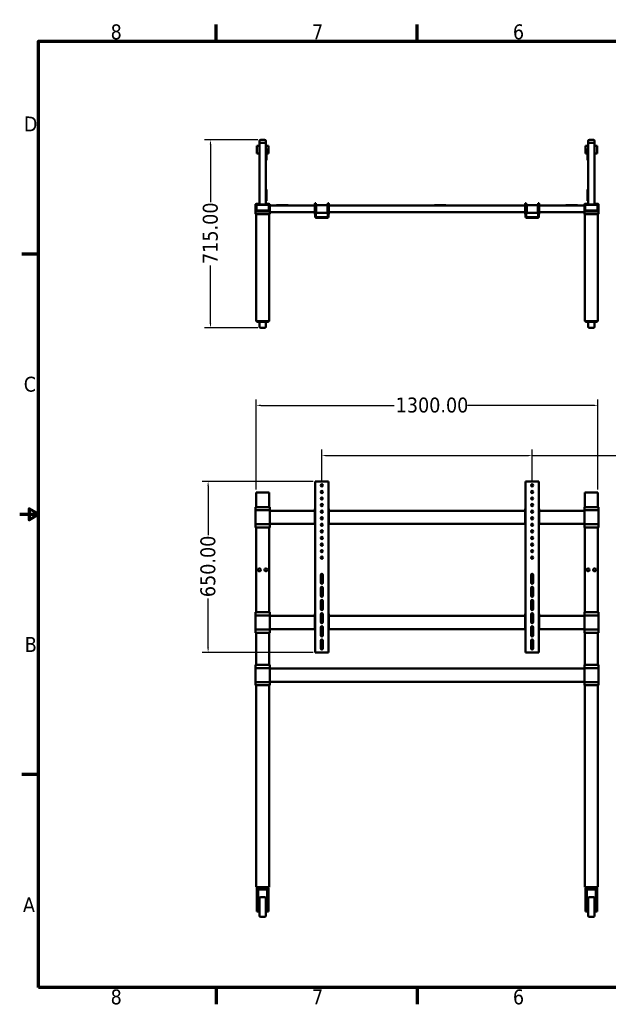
# Model space of a CAD drawing. Header units: millimetres. Extents: x 18 to 6099, y 108 to 3861.
# Tile 1 of 6: x 18 to 2256, y 116 to 3860. Entities that reach past the tile are written whole.
import ezdxf

# ---------------------------------------------------------------- set-up
doc = ezdxf.new("R2010")
doc.units = ezdxf.units.MM
doc.header["$LTSCALE"] = 7.083333
for name, color, linetype, lineweight in [('Border (ANSI)', 7, 'Continuous', 70), ('Dimension (ANSI)', 7, 'Continuous', 25), ('Visible (ANSI)', 7, 'Continuous', 50)]:
    doc.layers.add(name, color=color, linetype=linetype, lineweight=lineweight)
doc.styles.add('Label Text (ANSI)', font='tahoma.ttf')
doc.styles.add('Note Text (ANSI)', font='tahoma.ttf')
doc.dimstyles.new('Default - mm (ANSI)', dxfattribs={"dimscale": 7.083333, "dimtxt": 8, "dimasz": 2.5, "dimexe": 3.175, "dimexo": 1.6002, "dimgap": 0.8, "dimtad": 0, "dimtoh": 1, "dimrnd": 1e-08, "dimzin": 4, "dimdsep": 46, "dimtxsty": 'Note Text (ANSI)', "dimcen": 0.09, "dimdle": 10, "dimclrd": 256, "dimclre": 256, "dimclrt": 256, "dimadec": 1, "dimazin": 1, "dimtfac": 0.381, "dimtofl": 0, "dimtmove": 0, "dimatfit": 3, "dimfxl": 1, "dimtolj": 1, "dimtzin": 4, "dimlwd": -1, "dimlwe": -1, "dimarcsym": 0})

# ---------------------------------------------------------------- blocks, each defined once
blk = doc.blocks.new('Borders Default Border')
at = {"layer": 'Border (ANSI)'}
for p, q in [((107.95, 533.4), (107.95, 542.42)), ((215.9, 533.4), (215.9, 542.42)), ((12.7, 419.1), (3.68, 419.1)), ((12.7, 139.7), (3.68, 139.7)), ((107.95, 25.4), (107.95, 16.38)), ((215.9, 25.4), (215.9, 16.38))]:
    blk.add_line(p, q, dxfattribs=at)
at = {"layer": 'Border (ANSI)', "flags": 128}
for points in [[(12.7, 25.4), (12.7, 533.4), (850.9, 533.4), (850.9, 25.4), (12.7, 25.4)], [(2.54, 279.4), (12.7, 279.4), (7.62, 282.33), (7.62, 276.47), (12.7, 279.4)]]:
    blk.add_lwpolyline(points, dxfattribs=at)
at = {"layer": 'Border (ANSI)', "char_height": 8, "attachment_point": 7, "style": 'Label Text (ANSI)'}
for s, insert in [('8', (51.36, 534.23)), ('7', (159.45, 534.42)), ('6', (267.32, 534.25)), ('D', (4.75, 484.95)), ('C', (4.73, 345.11)), ('B', (5.24, 205.55)), ('A', (4.28, 65.85)), ('8', (51.36, 16.2)), ('7', (159.45, 16.38)), ('6', (267.32, 16.22))]:
    blk.add_mtext(s, dxfattribs=dict(at, insert=insert))
blk = doc.blocks.new('*D5')
at = {"layer": 'Defpoints', "color": 0, "transparency": 16777216}
for p in [(2216.9, 2393.4), (916.9, 2061.7), (2216.9, 2061.7)]:
    blk.add_point(p, dxfattribs=at)
at = {"layer": 'Dimension (ANSI)', "transparency": 16777216}
for p, q in [((916.9, 2073), (916.9, 2415.9)), ((2216.9, 2073), (2216.9, 2415.9)), ((934.6, 2393.4), (1442, 2393.4)), ((2199.2, 2393.4), (1720.4, 2393.4))]:
    blk.add_line(p, q, dxfattribs=at)
for points in [[(934.6, 2396.4), (934.6, 2390.5), (916.9, 2393.4)], [(2199.2, 2396.4), (2199.2, 2390.5), (2216.9, 2393.4)]]:
    blk.add_solid(points, dxfattribs=at)
at = {"layer": 'Dimension (ANSI)', "transparency": 16777216, "insert": (1447.6, 2423), "char_height": 56.667, "attachment_point": 1, "style": 'Note Text (ANSI)'}
blk.add_mtext('\\A1;1300.00', dxfattribs=at)
blk = doc.blocks.new('*D6')
at = {"layer": 'Defpoints', "color": 0, "transparency": 16777216}
for p in [(1145.4, 2104.2), (734.5, 1454.2), (1145.4, 1454.2)]:
    blk.add_point(p, dxfattribs=at)
at = {"layer": 'Dimension (ANSI)', "transparency": 16777216}
for p, q in [((1134, 2104.2), (712.1, 2104.2)), ((734.5, 2086.4), (734.5, 1899.8)), ((734.5, 1471.9), (734.5, 1658.5)), ((1134, 1454.2), (712.1, 1454.2))]:
    blk.add_line(p, q, dxfattribs=at)
for points in [[(731.6, 2086.4), (737.5, 2086.4), (734.5, 2104.2)], [(731.6, 1471.9), (737.5, 1471.9), (734.5, 1454.2)]]:
    blk.add_solid(points, dxfattribs=at)
at = {"layer": 'Dimension (ANSI)', "transparency": 16777216, "insert": (705, 1664.2), "char_height": 56.67, "attachment_point": 1, "rotation": 90, "style": 'Note Text (ANSI)'}
blk.add_mtext('\\A1;650.00', dxfattribs=at)
blk = doc.blocks.new('*D7')
at = {"layer": 'Defpoints', "color": 0, "transparency": 16777216}
for p in [(1966.9, 2202.5), (1166.9, 2089.2), (1966.9, 2089.2)]:
    blk.add_point(p, dxfattribs=at)
at = {"layer": 'Dimension (ANSI)', "transparency": 16777216}
for p, q in [((1166.9, 2100.5), (1166.9, 2225)), ((1966.9, 2100.5), (1966.9, 2225)), ((1184.6, 2202.5), (1949.2, 2202.5)), ((1966.9, 2202.5), (2291.7, 2202.5))]:
    blk.add_line(p, q, dxfattribs=at)
for points in [[(1184.6, 2205.4), (1184.6, 2199.5), (1166.9, 2202.5)], [(1949.2, 2205.4), (1949.2, 2199.5), (1966.9, 2202.5)]]:
    blk.add_solid(points, dxfattribs=at)
at = {"layer": 'Dimension (ANSI)', "transparency": 16777216, "insert": (2297.3, 2217.2), "char_height": 56.667, "attachment_point": 1, "style": 'Note Text (ANSI)'}
blk.add_mtext('\\A1; \\fTahoma|b0|i0;\\H56.6667;VESA MAX. 900X600\\P', dxfattribs=at)
blk = doc.blocks.new('*D10')
at = {"layer": 'Defpoints', "color": 0, "transparency": 16777216}
for p in [(743.5, 3403.1), (934.4, 3403.1), (934.4, 2688.1)]:
    blk.add_point(p, dxfattribs=at)
at = {"layer": 'Dimension (ANSI)', "transparency": 16777216}
for p, q in [((923, 3403.1), (721.1, 3403.1)), ((743.5, 3385.4), (743.5, 3166)), ((743.5, 2705.9), (743.5, 2925.3)), ((923, 2688.1), (721.1, 2688.1))]:
    blk.add_line(p, q, dxfattribs=at)
for points in [[(740.6, 3385.4), (746.5, 3385.4), (743.5, 3403.1)], [(740.6, 2705.9), (746.5, 2705.9), (743.5, 2688.1)]]:
    blk.add_solid(points, dxfattribs=at)
at = {"layer": 'Dimension (ANSI)', "transparency": 16777216, "insert": (714.1, 2930.9), "char_height": 56.67, "attachment_point": 1, "rotation": 90, "style": 'Note Text (ANSI)'}
blk.add_mtext('\\A1;715.00', dxfattribs=at)

msp = doc.modelspace()

# ---------------------------------------------------------------- linework, layer by layer
at = {"layer": 'Visible (ANSI)'}
for p, q in [((929.38, 3380.649), (919.38, 3380.649)), ((919.38, 3350.649), (919.38, 3380.649)), ((929.38, 3391.542), (929.38, 3398.149)), ((929.38, 3391.542), (954.38, 3391.542)), ((929.38, 3391.542), (929.38, 3157.699)), ((949.38, 3403.149), (934.38, 3403.149)), ((954.38, 3398.149), (954.38, 3391.542)), ((954.38, 3391.542), (954.38, 3157.699)), ((964.38, 3380.649), (954.38, 3380.649)), ((955.38, 3369.982), (954.38, 3369.982)), ((964.38, 3350.649), (964.38, 3380.649)), ((2169.38, 3350.649), (2169.38, 3380.649)), ((2169.38, 3380.649), (2179.38, 3380.649)), ((2179.38, 3369.982), (2178.38, 3369.982)), ((2179.38, 3398.149), (2179.38, 3391.542)), ((2204.38, 3391.542), (2179.38, 3391.542)), ((2179.38, 3391.542), (2179.38, 3157.699)), ((2199.38, 3403.149), (2184.38, 3403.149)), ((2204.38, 3391.542), (2204.38, 3398.149)), ((2204.38, 3391.542), (2204.38, 3157.699)), ((2204.38, 3380.649), (2214.38, 3380.649)), ((2214.38, 3350.649), (2214.38, 3380.649)), ((919.38, 3350.649), (929.38, 3350.649)), ((956.38, 3326.982), (956.38, 3368.982)), ((956.38, 3350.649), (964.38, 3350.649)), ((2177.38, 3350.649), (2169.38, 3350.649)), ((2177.38, 3326.982), (2177.38, 3368.982)), ((2214.38, 3350.649), (2204.38, 3350.649)), ((955.38, 3325.982), (954.38, 3325.982)), ((2179.38, 3325.982), (2178.38, 3325.982)), ((955.38, 3214.691), (954.38, 3214.691)), ((956.38, 3171.691), (956.38, 3213.691)), ((2177.38, 3171.691), (2177.38, 3213.691)), ((2179.38, 3214.691), (2178.38, 3214.691)), ((915.13, 3132.449), (915.13, 3157.949)), ((916.63, 3159.449), (927.13, 3159.449)), ((916.63, 3133.449), (916.63, 3156.949)), ((916.88, 3157.699), (966.88, 3157.699)), ((916.88, 3132.699), (916.88, 3157.699)), ((917.63, 3157.949), (927.13, 3157.949)), ((964.88, 3155.699), (918.88, 3155.699)), ((918.88, 3155.699), (918.88, 3134.699)), ((927.13, 3157.949), (927.13, 3159.449)), ((955.38, 3170.691), (954.38, 3170.691)), ((956.63, 3159.449), (967.13, 3159.449)), ((956.63, 3159.449), (956.63, 3157.949)), ((956.63, 3157.949), (966.13, 3157.949)), ((964.88, 3134.699), (964.88, 3155.699)), ((966.88, 3157.699), (966.88, 3132.699)), ((966.88, 3152.699), (967.13, 3152.699)), ((967.13, 3156.949), (967.13, 3133.449)), ((968.63, 3157.949), (968.63, 3132.449)), ((968.63, 3152.699), (1140.127, 3152.699)), ((994.88, 3153.699), (994.88, 3152.699)), ((1037.88, 3154.699), (995.88, 3154.699)), ((1038.88, 3153.699), (1038.88, 3152.699)), ((1140.127, 3159.949), (1140.127, 3157.449)), ((1140.127, 3122.949), (1140.127, 3157.449)), ((1140.627, 3160.449), (1141.627, 3160.449)), ((1141.627, 3157.449), (1141.627, 3160.449)), ((1141.627, 3122.949), (1141.627, 3157.449)), ((1141.627, 3154.449), (1141.877, 3154.449)), ((1141.877, 3162.449), (1141.877, 3152.449)), ((1141.877, 3162.449), (1144.377, 3162.449)), ((1141.877, 3142.449), (1141.877, 3152.449)), ((1144.377, 3152.449), (1144.377, 3162.449)), ((1144.377, 3152.449), (1144.377, 3142.449)), ((1144.877, 3157.449), (1145.377, 3157.449)), ((1145.877, 3154.449), (1145.877, 3156.949)), ((1145.877, 3154.449), (1145.877, 3128.949)), ((1145.877, 3154.449), (1187.877, 3154.449)), ((1187.877, 3156.949), (1187.877, 3154.449)), ((1187.877, 3128.949), (1187.877, 3154.449)), ((1188.377, 3157.449), (1188.877, 3157.449)), ((1189.377, 3162.449), (1189.377, 3152.449)), ((1189.377, 3162.449), (1191.877, 3162.449)), ((1189.377, 3142.449), (1189.377, 3152.449)), ((1191.877, 3152.449), (1191.877, 3162.449)), ((1191.877, 3154.449), (1192.127, 3154.449)), ((1191.877, 3152.449), (1191.877, 3142.449)), ((1192.127, 3160.449), (1193.127, 3160.449)), ((1192.127, 3160.449), (1192.127, 3157.449)), ((1192.127, 3157.449), (1192.127, 3122.949)), ((1193.627, 3157.449), (1193.627, 3159.949)), ((1193.627, 3157.449), (1193.627, 3122.949)), ((1193.627, 3152.699), (1940.133, 3152.699)), ((1594.88, 3153.699), (1594.88, 3152.699)), ((1637.88, 3154.699), (1595.88, 3154.699)), ((1638.88, 3153.699), (1638.88, 3152.699)), ((1940.133, 3157.449), (1940.133, 3159.949)), ((1940.133, 3157.449), (1940.133, 3122.949)), ((1941.633, 3160.449), (1940.633, 3160.449)), ((1941.633, 3160.449), (1941.633, 3157.449)), ((1941.633, 3157.449), (1941.633, 3122.949)), ((1941.883, 3154.449), (1941.633, 3154.449)), ((1941.883, 3152.449), (1941.883, 3162.449)), ((1944.383, 3162.449), (1941.883, 3162.449)), ((1941.883, 3152.449), (1941.883, 3142.449)), ((1944.383, 3162.449), (1944.383, 3152.449)), ((1944.383, 3142.449), (1944.383, 3152.449)), ((1945.383, 3157.449), (1944.883, 3157.449)), ((1945.883, 3156.949), (1945.883, 3154.449)), ((1945.883, 3128.949), (1945.883, 3154.449)), ((1987.883, 3154.449), (1945.883, 3154.449)), ((1987.883, 3154.449), (1987.883, 3156.949)), ((1987.883, 3154.449), (1987.883, 3128.949)), ((1988.883, 3157.449), (1988.383, 3157.449)), ((1989.383, 3152.449), (1989.383, 3162.449)), ((1991.883, 3162.449), (1989.383, 3162.449)), ((1989.383, 3152.449), (1989.383, 3142.449)), ((1991.883, 3162.449), (1991.883, 3152.449)), ((1992.133, 3154.449), (1991.883, 3154.449)), ((1991.883, 3142.449), (1991.883, 3152.449)), ((1993.133, 3160.449), (1992.133, 3160.449)), ((1992.133, 3157.449), (1992.133, 3160.449)), ((1992.133, 3122.949), (1992.133, 3157.449)), ((1993.633, 3159.949), (1993.633, 3157.449)), ((1993.633, 3122.949), (1993.633, 3157.449)), ((1993.633, 3152.699), (2165.13, 3152.699)), ((2094.88, 3153.699), (2094.88, 3152.699)), ((2137.88, 3154.699), (2095.88, 3154.699)), ((2138.88, 3153.699), (2138.88, 3152.699)), ((2165.13, 3157.949), (2165.13, 3132.449)), ((2177.13, 3159.449), (2166.63, 3159.449)), ((2166.63, 3156.949), (2166.63, 3133.449)), ((2166.63, 3152.699), (2166.88, 3152.699)), ((2166.88, 3157.699), (2216.88, 3157.699)), ((2166.88, 3132.699), (2166.88, 3157.699)), ((2177.13, 3157.949), (2167.63, 3157.949)), ((2214.88, 3155.699), (2168.88, 3155.699)), ((2168.88, 3155.699), (2168.88, 3134.699)), ((2177.13, 3159.449), (2177.13, 3157.949)), ((2179.38, 3170.691), (2178.38, 3170.691)), ((2217.13, 3159.449), (2206.63, 3159.449)), ((2206.63, 3157.949), (2206.63, 3159.449)), ((2216.13, 3157.949), (2206.63, 3157.949)), ((2214.88, 3134.699), (2214.88, 3155.699)), ((2216.88, 3157.699), (2216.88, 3132.699)), ((2217.13, 3133.449), (2217.13, 3156.949)), ((2218.63, 3132.449), (2218.63, 3157.949)), ((915.13, 3132.449), (915.13, 3129.449)), ((915.13, 3129.449), (915.13, 3121.449)), ((916.63, 3130.949), (967.13, 3130.949)), ((916.63, 3119.949), (967.13, 3119.949)), ((966.88, 3132.699), (916.88, 3132.699)), ((916.88, 3119.949), (916.88, 3015.721)), ((966.13, 3132.449), (917.63, 3132.449)), ((918.88, 3134.699), (964.88, 3134.699)), ((966.88, 3119.949), (966.88, 3015.721)), ((968.63, 3129.449), (968.63, 3132.449)), ((968.63, 3122.449), (968.63, 3129.449)), ((968.63, 3127.699), (1140.127, 3127.699)), ((968.63, 3121.449), (968.63, 3122.449)), ((1140.127, 3122.949), (1140.127, 3120.449)), ((1141.627, 3119.949), (1140.627, 3119.949)), ((1141.877, 3125.949), (1141.627, 3125.949)), ((1141.627, 3119.949), (1141.627, 3122.949)), ((1141.877, 3142.449), (1141.877, 3137.449)), ((1141.877, 3142.449), (1144.377, 3142.449)), ((1141.877, 3110.449), (1141.877, 3137.449)), ((1144.377, 3137.449), (1144.377, 3142.449)), ((1144.377, 3137.449), (1144.377, 3110.449)), ((1144.877, 3125.949), (1144.377, 3125.949)), ((1145.377, 3125.949), (1144.877, 3125.949)), ((1188.377, 3125.949), (1145.377, 3125.949)), ((1145.377, 3109.449), (1188.377, 3109.449)), ((1145.877, 3126.449), (1145.877, 3128.949)), ((1187.877, 3128.949), (1187.877, 3126.449)), ((1188.877, 3125.949), (1188.377, 3125.949)), ((1189.377, 3125.949), (1188.877, 3125.949)), ((1189.377, 3142.449), (1189.377, 3137.449)), ((1189.377, 3142.449), (1191.877, 3142.449)), ((1189.377, 3137.449), (1189.377, 3110.449)), ((1191.877, 3137.449), (1191.877, 3142.449)), ((1191.877, 3137.449), (1191.877, 3110.449)), ((1192.127, 3125.949), (1191.877, 3125.949)), ((1192.127, 3122.949), (1192.127, 3119.949)), ((1193.127, 3119.949), (1192.127, 3119.949)), ((1193.627, 3127.699), (1940.133, 3127.699)), ((1193.627, 3120.449), (1193.627, 3122.949)), ((1940.133, 3120.449), (1940.133, 3122.949)), ((1940.633, 3119.949), (1941.633, 3119.949)), ((1941.633, 3125.949), (1941.883, 3125.949)), ((1941.633, 3122.949), (1941.633, 3119.949)), ((1941.883, 3137.449), (1941.883, 3142.449)), ((1944.383, 3142.449), (1941.883, 3142.449)), ((1941.883, 3137.449), (1941.883, 3110.449)), ((1944.383, 3142.449), (1944.383, 3137.449)), ((1944.383, 3137.449), (1944.383, 3110.449)), ((1944.383, 3125.949), (1944.883, 3125.949)), ((1944.883, 3125.949), (1945.383, 3125.949)), ((1945.383, 3125.949), (1988.383, 3125.949)), ((1988.383, 3109.449), (1945.383, 3109.449)), ((1945.883, 3128.949), (1945.883, 3126.449)), ((1987.883, 3126.449), (1987.883, 3128.949)), ((1988.383, 3125.949), (1988.883, 3125.949)), ((1988.883, 3125.949), (1989.383, 3125.949)), ((1989.383, 3137.449), (1989.383, 3142.449)), ((1991.883, 3142.449), (1989.383, 3142.449)), ((1989.383, 3137.449), (1989.383, 3110.449)), ((1991.883, 3142.449), (1991.883, 3137.449)), ((1991.883, 3110.449), (1991.883, 3137.449)), ((1991.883, 3125.949), (1992.133, 3125.949)), ((1992.133, 3119.949), (1992.133, 3122.949)), ((1992.133, 3119.949), (1993.133, 3119.949)), ((1993.633, 3127.699), (2165.13, 3127.699)), ((1993.633, 3122.949), (1993.633, 3120.449)), ((2165.13, 3129.449), (2165.13, 3132.449)), ((2165.13, 3122.449), (2165.13, 3129.449)), ((2165.13, 3121.449), (2165.13, 3122.449)), ((2217.13, 3130.949), (2166.63, 3130.949)), ((2217.13, 3119.949), (2166.63, 3119.949)), ((2216.88, 3132.699), (2166.88, 3132.699)), ((2166.88, 3119.949), (2166.88, 3015.721)), ((2167.63, 3132.449), (2216.13, 3132.449)), ((2168.88, 3134.699), (2214.88, 3134.699)), ((2216.88, 3119.949), (2216.88, 3015.721)), ((2218.63, 3132.449), (2218.63, 3129.449)), ((2218.63, 3129.449), (2218.63, 3121.449)), ((1145.377, 3106.949), (1188.377, 3106.949)), ((1988.383, 3106.949), (1945.383, 3106.949)), ((916.88, 3015.721), (916.88, 2713.149)), ((966.88, 3015.721), (966.88, 2713.149)), ((2166.88, 3015.721), (2166.88, 2713.149)), ((2216.88, 3015.721), (2216.88, 2713.149)), ((966.88, 2713.149), (916.88, 2713.149)), ((919.38, 2710.649), (919.38, 2713.149)), ((919.38, 2710.649), (964.38, 2710.649)), ((929.38, 2693.149), (929.38, 2710.649)), ((954.38, 2710.649), (954.38, 2693.149)), ((964.38, 2710.649), (964.38, 2713.149)), ((2216.88, 2713.149), (2166.88, 2713.149)), ((2169.38, 2710.649), (2169.38, 2713.149)), ((2214.38, 2710.649), (2169.38, 2710.649)), ((2179.38, 2710.649), (2179.38, 2693.149)), ((2204.38, 2693.149), (2204.38, 2710.649)), ((2214.38, 2710.649), (2214.38, 2713.149)), ((949.38, 2688.149), (934.38, 2688.149)), ((2199.38, 2688.149), (2184.38, 2688.149)), ((1141.877, 2104.152), (1141.877, 1454.152)), ((1141.877, 2104.152), (1145.377, 2104.152)), ((1145.377, 2104.152), (1188.377, 2104.152)), ((1188.377, 2104.152), (1191.877, 2104.152)), ((1191.877, 1454.152), (1191.877, 2104.152)), ((1941.883, 1454.152), (1941.883, 2104.152)), ((1945.383, 2104.152), (1941.883, 2104.152)), ((1988.383, 2104.152), (1945.383, 2104.152)), ((1991.883, 2104.152), (1988.383, 2104.152)), ((1991.883, 2104.152), (1991.883, 1454.152)), ((966.88, 2061.652), (916.88, 2061.652)), ((916.88, 2061.652), (916.88, 2006.577)), ((966.88, 2061.652), (966.88, 2006.577)), ((2216.88, 2061.652), (2166.88, 2061.652)), ((2166.88, 2061.652), (2166.88, 2006.577)), ((2216.88, 2061.652), (2216.88, 2006.577)), ((915.13, 2006.577), (916.63, 2006.577)), ((915.13, 2006.577), (915.13, 1996.077)), ((915.13, 1996.077), (915.13, 1993.077)), ((915.13, 1993.077), (915.13, 1942.577)), ((916.63, 2006.577), (967.13, 2006.577)), ((967.13, 1994.577), (916.63, 1994.577)), ((967.13, 2006.577), (968.63, 2006.577)), ((968.63, 1996.077), (968.63, 2006.577)), ((968.63, 1993.077), (968.63, 1996.077)), ((968.63, 1992.077), (968.63, 1993.077)), ((968.63, 1992.652), (1140.127, 1992.652)), ((968.63, 1943.577), (968.63, 1992.077)), ((1140.127, 1999.652), (1140.127, 1997.152)), ((1140.127, 1943.152), (1140.127, 1997.152)), ((1140.627, 2000.152), (1141.627, 2000.152)), ((1141.627, 1997.152), (1141.627, 2000.152)), ((1141.627, 1943.152), (1141.627, 1997.152)), ((1141.627, 1994.152), (1141.877, 1994.152)), ((1191.877, 1994.152), (1192.127, 1994.152)), ((1192.127, 2000.152), (1193.127, 2000.152)), ((1192.127, 2000.152), (1192.127, 1997.152)), ((1192.127, 1997.152), (1192.127, 1943.152)), ((1193.627, 1997.152), (1193.627, 1999.652)), ((1193.627, 1997.152), (1193.627, 1943.152)), ((1193.627, 1992.652), (1940.133, 1992.652)), ((1940.133, 1997.152), (1940.133, 1999.652)), ((1940.133, 1997.152), (1940.133, 1943.152)), ((1941.633, 2000.152), (1940.633, 2000.152)), ((1941.633, 2000.152), (1941.633, 1997.152)), ((1941.633, 1997.152), (1941.633, 1943.152)), ((1941.883, 1994.152), (1941.633, 1994.152)), ((1992.133, 1994.152), (1991.883, 1994.152)), ((1993.133, 2000.152), (1992.133, 2000.152)), ((1992.133, 1997.152), (1992.133, 2000.152)), ((1992.133, 1943.152), (1992.133, 1997.152)), ((1993.633, 1999.652), (1993.633, 1997.152)), ((1993.633, 1943.152), (1993.633, 1997.152)), ((1993.633, 1992.652), (2165.13, 1992.652)), ((2165.13, 1996.077), (2165.13, 2006.577)), ((2166.63, 2006.577), (2165.13, 2006.577)), ((2165.13, 1993.077), (2165.13, 1996.077)), ((2165.13, 1992.077), (2165.13, 1993.077)), ((2165.13, 1943.577), (2165.13, 1992.077)), ((2217.13, 2006.577), (2166.63, 2006.577)), ((2166.63, 1994.577), (2217.13, 1994.577)), ((2218.63, 2006.577), (2217.13, 2006.577)), ((2218.63, 2006.577), (2218.63, 1996.077)), ((2218.63, 1996.077), (2218.63, 1993.077)), ((2218.63, 1993.077), (2218.63, 1942.577)), ((915.13, 1942.577), (915.13, 1939.577)), ((915.13, 1939.577), (915.13, 1929.077)), ((916.63, 1929.077), (915.13, 1929.077)), ((916.63, 1941.077), (967.13, 1941.077)), ((967.13, 1929.077), (916.63, 1929.077)), ((916.88, 1929.077), (916.88, 1606.577)), ((966.88, 1929.077), (966.88, 1606.577)), ((968.63, 1929.077), (967.13, 1929.077)), ((968.63, 1942.577), (968.63, 1943.577)), ((968.63, 1942.652), (1140.627, 1942.652)), ((968.63, 1939.577), (968.63, 1942.577)), ((968.63, 1929.077), (968.63, 1939.577)), ((1141.627, 1942.652), (1140.627, 1942.652)), ((1141.627, 1942.652), (1141.627, 1943.152)), ((1141.627, 1942.652), (1141.877, 1942.652)), ((1164.466, 1942.652), (1169.288, 1942.652)), ((1191.877, 1942.652), (1192.127, 1942.652)), ((1192.127, 1943.152), (1192.127, 1942.652)), ((1193.127, 1942.652), (1192.127, 1942.652)), ((1193.127, 1942.652), (1940.633, 1942.652)), ((1940.633, 1942.652), (1941.633, 1942.652)), ((1941.633, 1943.152), (1941.633, 1942.652)), ((1941.883, 1942.652), (1941.633, 1942.652)), ((1969.293, 1942.652), (1964.472, 1942.652)), ((1992.133, 1942.652), (1991.883, 1942.652)), ((1992.133, 1942.652), (1992.133, 1943.152)), ((1992.133, 1942.652), (1993.133, 1942.652)), ((1993.133, 1942.652), (2165.13, 1942.652)), ((2165.13, 1942.577), (2165.13, 1943.577)), ((2165.13, 1939.577), (2165.13, 1942.577)), ((2165.13, 1929.077), (2165.13, 1939.577)), ((2165.13, 1929.077), (2166.63, 1929.077)), ((2217.13, 1941.077), (2166.63, 1941.077)), ((2166.63, 1929.077), (2217.13, 1929.077)), ((2166.88, 1929.077), (2166.88, 1606.577)), ((2216.88, 1929.077), (2216.88, 1606.577)), ((2217.13, 1929.077), (2218.63, 1929.077)), ((2218.63, 1942.577), (2218.63, 1939.577)), ((2218.63, 1939.577), (2218.63, 1929.077)), ((1162.627, 1749.152), (1162.627, 1719.152)), ((1171.127, 1719.152), (1171.127, 1749.152)), ((1962.633, 1719.152), (1962.633, 1749.152)), ((1971.133, 1749.152), (1971.133, 1719.152)), ((1162.627, 1699.152), (1162.627, 1669.152)), ((1171.127, 1669.152), (1171.127, 1699.152)), ((1962.633, 1669.152), (1962.633, 1699.152)), ((1971.133, 1699.152), (1971.133, 1669.152)), ((1162.627, 1649.152), (1162.627, 1619.152)), ((1171.127, 1619.152), (1171.127, 1649.152)), ((1962.633, 1619.152), (1962.633, 1649.152)), ((1971.133, 1649.152), (1971.133, 1619.152)), ((915.13, 1606.577), (916.63, 1606.577)), ((915.13, 1606.577), (915.13, 1596.077)), ((915.13, 1596.077), (915.13, 1593.077)), ((915.13, 1593.077), (915.13, 1542.577)), ((916.63, 1606.577), (967.13, 1606.577)), ((967.13, 1594.577), (916.63, 1594.577)), ((967.13, 1606.577), (968.63, 1606.577)), ((968.63, 1596.077), (968.63, 1606.577)), ((968.63, 1593.077), (968.63, 1596.077)), ((968.63, 1592.077), (968.63, 1593.077)), ((968.63, 1592.652), (1140.127, 1592.652)), ((968.63, 1543.577), (968.63, 1592.077)), ((1140.127, 1599.652), (1140.127, 1597.152)), ((1140.127, 1543.152), (1140.127, 1597.152)), ((1140.627, 1600.152), (1141.627, 1600.152)), ((1141.627, 1597.152), (1141.627, 1600.152)), ((1141.627, 1543.152), (1141.627, 1597.152)), ((1141.627, 1594.152), (1141.877, 1594.152)), ((1162.627, 1599.152), (1162.627, 1569.152)), ((1162.627, 1594.152), (1171.127, 1594.152)), ((1171.127, 1569.152), (1171.127, 1599.152)), ((1191.877, 1594.152), (1192.127, 1594.152)), ((1192.127, 1600.152), (1193.127, 1600.152)), ((1192.127, 1600.152), (1192.127, 1597.152)), ((1192.127, 1597.152), (1192.127, 1543.152)), ((1193.627, 1597.152), (1193.627, 1599.652)), ((1193.627, 1597.152), (1193.627, 1543.152)), ((1193.627, 1592.652), (1940.133, 1592.652)), ((1940.133, 1597.152), (1940.133, 1599.652)), ((1940.133, 1597.152), (1940.133, 1543.152)), ((1941.633, 1600.152), (1940.633, 1600.152)), ((1941.633, 1600.152), (1941.633, 1597.152)), ((1941.633, 1597.152), (1941.633, 1543.152)), ((1941.883, 1594.152), (1941.633, 1594.152)), ((1962.633, 1569.152), (1962.633, 1599.152)), ((1971.133, 1594.152), (1962.633, 1594.152)), ((1971.133, 1599.152), (1971.133, 1569.152)), ((1992.133, 1594.152), (1991.883, 1594.152)), ((1993.133, 1600.152), (1992.133, 1600.152)), ((1992.133, 1597.152), (1992.133, 1600.152)), ((1992.133, 1543.152), (1992.133, 1597.152)), ((1993.633, 1599.652), (1993.633, 1597.152)), ((1993.633, 1543.152), (1993.633, 1597.152)), ((1993.633, 1592.652), (2165.13, 1592.652)), ((2165.13, 1596.077), (2165.13, 1606.577)), ((2166.63, 1606.577), (2165.13, 1606.577)), ((2165.13, 1593.077), (2165.13, 1596.077)), ((2165.13, 1592.077), (2165.13, 1593.077)), ((2165.13, 1543.577), (2165.13, 1592.077)), ((2217.13, 1606.577), (2166.63, 1606.577)), ((2166.63, 1594.577), (2217.13, 1594.577)), ((2218.63, 1606.577), (2217.13, 1606.577)), ((2218.63, 1606.577), (2218.63, 1596.077)), ((2218.63, 1596.077), (2218.63, 1593.077)), ((2218.63, 1593.077), (2218.63, 1542.577)), ((915.13, 1542.577), (915.13, 1539.577)), ((915.13, 1539.577), (915.13, 1529.077)), ((916.63, 1541.077), (967.13, 1541.077)), ((968.63, 1542.577), (968.63, 1543.577)), ((968.63, 1542.652), (1140.627, 1542.652)), ((968.63, 1539.577), (968.63, 1542.577)), ((968.63, 1529.077), (968.63, 1539.577)), ((1141.627, 1542.652), (1140.627, 1542.652)), ((1141.627, 1542.652), (1141.627, 1543.152)), ((1141.627, 1542.652), (1141.877, 1542.652)), ((1162.627, 1549.152), (1162.627, 1519.152)), ((1162.627, 1542.652), (1171.127, 1542.652)), ((1171.127, 1519.152), (1171.127, 1549.152)), ((1191.877, 1542.652), (1192.127, 1542.652)), ((1192.127, 1543.152), (1192.127, 1542.652)), ((1193.127, 1542.652), (1192.127, 1542.652)), ((1193.127, 1542.652), (1940.633, 1542.652)), ((1940.633, 1542.652), (1941.633, 1542.652)), ((1941.633, 1543.152), (1941.633, 1542.652)), ((1941.883, 1542.652), (1941.633, 1542.652)), ((1962.633, 1519.152), (1962.633, 1549.152)), ((1971.133, 1542.652), (1962.633, 1542.652)), ((1971.133, 1549.152), (1971.133, 1519.152)), ((1992.133, 1542.652), (1991.883, 1542.652)), ((1992.133, 1542.652), (1992.133, 1543.152)), ((1992.133, 1542.652), (1993.133, 1542.652)), ((1993.133, 1542.652), (2165.13, 1542.652)), ((2165.13, 1542.577), (2165.13, 1543.577)), ((2165.13, 1539.577), (2165.13, 1542.577)), ((2165.13, 1529.077), (2165.13, 1539.577)), ((2217.13, 1541.077), (2166.63, 1541.077)), ((2218.63, 1542.577), (2218.63, 1539.577)), ((2218.63, 1539.577), (2218.63, 1529.077)), ((916.63, 1529.077), (915.13, 1529.077)), ((967.13, 1529.077), (916.63, 1529.077)), ((916.88, 1529.077), (916.88, 1406.577)), ((966.88, 1529.077), (966.88, 1406.577)), ((968.63, 1529.077), (967.13, 1529.077)), ((1162.627, 1499.152), (1162.627, 1469.152)), ((1171.127, 1469.152), (1171.127, 1499.152)), ((1962.633, 1469.152), (1962.633, 1499.152)), ((1971.133, 1499.152), (1971.133, 1469.152)), ((2165.13, 1529.077), (2166.63, 1529.077)), ((2166.63, 1529.077), (2217.13, 1529.077)), ((2166.88, 1529.077), (2166.88, 1406.577)), ((2216.88, 1529.077), (2216.88, 1406.577)), ((2217.13, 1529.077), (2218.63, 1529.077)), ((1145.377, 1454.152), (1141.877, 1454.152)), ((1188.377, 1454.152), (1145.377, 1454.152)), ((1191.877, 1454.152), (1188.377, 1454.152)), ((1941.883, 1454.152), (1945.383, 1454.152)), ((1945.383, 1454.152), (1988.383, 1454.152)), ((1988.383, 1454.152), (1991.883, 1454.152)), ((915.13, 1406.577), (916.63, 1406.577)), ((915.13, 1406.577), (915.13, 1396.077)), ((915.13, 1396.077), (915.13, 1393.077)), ((915.13, 1393.077), (915.13, 1342.577)), ((916.63, 1406.577), (967.13, 1406.577)), ((967.13, 1394.577), (916.63, 1394.577)), ((967.13, 1406.577), (968.63, 1406.577)), ((968.63, 1396.077), (968.63, 1406.577)), ((968.63, 1393.077), (968.63, 1396.077)), ((968.63, 1392.077), (968.63, 1393.077)), ((968.63, 1392.652), (2165.13, 1392.652)), ((968.63, 1343.577), (968.63, 1392.077)), ((2165.13, 1396.077), (2165.13, 1406.577)), ((2166.63, 1406.577), (2165.13, 1406.577)), ((2165.13, 1393.077), (2165.13, 1396.077)), ((2165.13, 1392.077), (2165.13, 1393.077)), ((2165.13, 1343.577), (2165.13, 1392.077)), ((2217.13, 1406.577), (2166.63, 1406.577)), ((2166.63, 1394.577), (2217.13, 1394.577)), ((2218.63, 1406.577), (2217.13, 1406.577)), ((2218.63, 1406.577), (2218.63, 1396.077)), ((2218.63, 1396.077), (2218.63, 1393.077)), ((2218.63, 1393.077), (2218.63, 1342.577)), ((915.13, 1342.577), (915.13, 1339.577)), ((915.13, 1339.577), (915.13, 1329.077)), ((916.63, 1329.077), (915.13, 1329.077)), ((916.63, 1341.077), (967.13, 1341.077)), ((967.13, 1329.077), (916.63, 1329.077)), ((916.88, 1329.077), (916.88, 1243.637)), ((966.88, 1329.077), (966.88, 1243.637)), ((968.63, 1329.077), (967.13, 1329.077)), ((968.63, 1342.577), (968.63, 1343.577)), ((968.63, 1342.652), (2165.13, 1342.652)), ((968.63, 1339.577), (968.63, 1342.577)), ((968.63, 1329.077), (968.63, 1339.577)), ((2165.13, 1342.577), (2165.13, 1343.577)), ((2165.13, 1339.577), (2165.13, 1342.577)), ((2165.13, 1329.077), (2165.13, 1339.577)), ((2165.13, 1329.077), (2166.63, 1329.077)), ((2217.13, 1341.077), (2166.63, 1341.077)), ((2166.63, 1329.077), (2217.13, 1329.077)), ((2166.88, 1329.077), (2166.88, 1243.637)), ((2216.88, 1329.077), (2216.88, 1243.637)), ((2217.13, 1329.077), (2218.63, 1329.077)), ((2218.63, 1342.577), (2218.63, 1339.577)), ((2218.63, 1339.577), (2218.63, 1329.077)), ((916.88, 1243.637), (916.88, 922.243)), ((966.88, 1243.637), (966.88, 922.243)), ((2166.88, 1243.637), (2166.88, 922.243)), ((2216.88, 1243.637), (2216.88, 922.243)), ((916.88, 922.243), (916.88, 561.652)), ((966.88, 922.243), (966.88, 561.652)), ((2166.88, 922.243), (2166.88, 561.652)), ((2216.88, 922.243), (2216.88, 561.652)), ((966.88, 561.652), (916.88, 561.652)), ((935.88, 558.152), (935.88, 561.652)), ((947.88, 558.152), (947.88, 561.652)), ((2216.88, 561.652), (2166.88, 561.652)), ((2185.88, 561.652), (2185.88, 558.152)), ((2197.88, 561.652), (2197.88, 558.152)), ((919.38, 558.152), (964.38, 558.152)), ((919.38, 479.182), (919.38, 558.152)), ((924.38, 479.182), (924.38, 553.152)), ((959.38, 553.152), (924.38, 553.152)), ((959.38, 479.182), (959.38, 553.152)), ((964.38, 479.182), (964.38, 558.152)), ((2169.38, 479.182), (2169.38, 558.152)), ((2214.38, 558.152), (2169.38, 558.152)), ((2174.38, 479.182), (2174.38, 553.152)), ((2174.38, 553.152), (2209.38, 553.152)), ((2209.38, 479.182), (2209.38, 553.152)), ((2214.38, 479.182), (2214.38, 558.152)), ((929.38, 491.652), (924.38, 491.652)), ((929.38, 453.152), (929.38, 518.152)), ((949.38, 523.152), (934.38, 523.152)), ((954.38, 518.152), (954.38, 453.152)), ((954.38, 491.652), (959.38, 491.652)), ((2174.38, 491.652), (2179.38, 491.652)), ((2179.38, 518.152), (2179.38, 453.152)), ((2199.38, 523.152), (2184.38, 523.152)), ((2204.38, 453.152), (2204.38, 518.152)), ((2209.38, 491.652), (2204.38, 491.652)), ((919.38, 469.182), (919.38, 479.182)), ((919.38, 469.182), (924.38, 469.182)), ((929.38, 479.652), (924.38, 479.652)), ((924.38, 479.182), (924.38, 469.182)), ((954.38, 479.652), (959.38, 479.652)), ((959.38, 469.182), (959.38, 479.182)), ((959.38, 469.182), (964.38, 469.182)), ((964.38, 479.182), (964.38, 469.182)), ((2169.38, 479.182), (2169.38, 469.182)), ((2174.38, 469.182), (2169.38, 469.182)), ((2174.38, 479.652), (2179.38, 479.652)), ((2174.38, 469.182), (2174.38, 479.182)), ((2209.38, 479.652), (2204.38, 479.652)), ((2209.38, 479.182), (2209.38, 469.182)), ((2214.38, 469.182), (2209.38, 469.182)), ((2214.38, 469.182), (2214.38, 479.182)), ((949.38, 448.152), (934.38, 448.152)), ((2199.38, 448.152), (2184.38, 448.152))]:
    msp.add_line(p, q, dxfattribs=at)
for centre, radius in [((1166.877, 2089.152), 4.25), ((1166.877, 2064.152), 4.25), ((1966.883, 2089.152), 4.25), ((1966.883, 2064.152), 4.25), ((1166.877, 2039.152), 4.25), ((1966.883, 2039.152), 4.25), ((1166.877, 2014.152), 4.25), ((1166.877, 1989.152), 4.25), ((1966.883, 2014.152), 4.25), ((1966.883, 1989.152), 4.25), ((1166.877, 1964.152), 4.25), ((1966.883, 1964.152), 4.25), ((1166.877, 1939.152), 4.25), ((1166.877, 1914.152), 4.25), ((1966.883, 1939.152), 4.25), ((1966.883, 1914.152), 4.25), ((1166.877, 1889.152), 4.25), ((1966.883, 1889.152), 4.25), ((1166.877, 1864.152), 4.25), ((1166.877, 1839.152), 4.25), ((1966.883, 1864.152), 4.25), ((1966.883, 1839.152), 4.25), ((1166.877, 1814.152), 4.25), ((1966.883, 1814.152), 4.25), ((929.38, 1767.652), 5.6), ((954.38, 1767.652), 5.6), ((2179.38, 1767.652), 5.6), ((2204.38, 1767.652), 5.6)]:
    msp.add_circle(centre, radius, dxfattribs=at)
for centre, radius, start, end in [((934.38, 3398.149), 5, 90, 180), ((949.38, 3398.149), 5, 0, 90), ((955.38, 3368.982), 1, 0, 90), ((2178.38, 3368.982), 1, 90, 180), ((2184.38, 3398.149), 5, 90, 180), ((2199.38, 3398.149), 5, 0, 90), ((955.38, 3326.982), 1, 270, 0), ((2178.38, 3326.982), 1, 180, 270), ((955.38, 3213.691), 1, 0, 90), ((2178.38, 3213.691), 1, 90, 180), ((916.63, 3157.949), 1.5, 90, 180), ((917.63, 3156.949), 1, 138.590378, 180), ((917.63, 3156.949), 1, 90, 131.409622), ((955.38, 3171.691), 1, 270, 0), ((966.13, 3156.949), 1, 48.590378, 90), ((966.13, 3156.949), 1, 0, 41.409622), ((967.13, 3157.949), 1.5, 0, 90), ((995.88, 3153.699), 1, 90, 180), ((1037.88, 3153.699), 1, 0, 90), ((1140.627, 3159.949), 0.5, 90, 180), ((1144.877, 3156.949), 0.5, 90, 180), ((1145.377, 3156.949), 0.5, 0, 90), ((1188.377, 3156.949), 0.5, 90, 180), ((1188.877, 3156.949), 0.5, 0, 90), ((1193.127, 3159.949), 0.5, 0, 90), ((1595.88, 3153.699), 1, 90, 180), ((1637.88, 3153.699), 1, 0, 90), ((1940.633, 3159.949), 0.5, 90, 180), ((1944.883, 3156.949), 0.5, 90, 180), ((1945.383, 3156.949), 0.5, 0, 90), ((1988.383, 3156.949), 0.5, 90, 180), ((1988.883, 3156.949), 0.5, 0, 90), ((1993.133, 3159.949), 0.5, 0, 90), ((2095.88, 3153.699), 1, 90, 180), ((2137.88, 3153.699), 1, 0, 90), ((2166.63, 3157.949), 1.5, 90, 180), ((2167.63, 3156.949), 1, 138.590378, 180), ((2167.63, 3156.949), 1, 90, 131.409622), ((2178.38, 3171.691), 1, 180, 270), ((2216.13, 3156.949), 1, 48.590378, 90), ((2216.13, 3156.949), 1, 0, 41.409622), ((2217.13, 3157.949), 1.5, 0, 90), ((916.63, 3132.449), 1.5, 180, 270), ((916.63, 3121.449), 1.5, 180, 270), ((917.63, 3133.449), 1, 180, 221.409622), ((917.63, 3133.449), 1, 228.590378, 270), ((966.13, 3133.449), 1, 270, 311.409622), ((966.13, 3133.449), 1, 318.590378, 0), ((967.13, 3132.449), 1.5, 270, 0), ((967.13, 3121.449), 1.5, 270, 0), ((1140.627, 3120.449), 0.5, 180, 270), ((1145.377, 3110.449), 3.5, 180, 270), ((1144.877, 3126.449), 0.5, 180, 270), ((1145.377, 3110.449), 1, 180, 270), ((1145.377, 3126.449), 0.5, 270, 0), ((1188.377, 3126.449), 0.5, 180, 270), ((1188.377, 3110.449), 3.5, 270, 0), ((1188.377, 3110.449), 1, 270, 0), ((1188.877, 3126.449), 0.5, 270, 0), ((1193.127, 3120.449), 0.5, 270, 0), ((1940.633, 3120.449), 0.5, 180, 270), ((1945.383, 3110.449), 3.5, 180, 270), ((1944.883, 3126.449), 0.5, 180, 270), ((1945.383, 3110.449), 1, 180, 270), ((1945.383, 3126.449), 0.5, 270, 0), ((1988.383, 3126.449), 0.5, 180, 270), ((1988.383, 3110.449), 3.5, 270, 0), ((1988.383, 3110.449), 1, 270, 0), ((1988.883, 3126.449), 0.5, 270, 0), ((1993.133, 3120.449), 0.5, 270, 0), ((2166.63, 3132.449), 1.5, 180, 270), ((2166.63, 3121.449), 1.5, 180, 270), ((2167.63, 3133.449), 1, 180, 221.409622), ((2167.63, 3133.449), 1, 228.590378, 270), ((2216.13, 3133.449), 1, 270, 311.409622), ((2216.13, 3133.449), 1, 318.590378, 0), ((2217.13, 3132.449), 1.5, 270, 0), ((2217.13, 3121.449), 1.5, 270, 0), ((934.38, 2693.149), 5, 180, 270), ((949.38, 2693.149), 5, 270, 0), ((2184.38, 2693.149), 5, 180, 270), ((2199.38, 2693.149), 5, 270, 0), ((916.63, 1993.077), 1.5, 90, 180), ((967.13, 1993.077), 1.5, 0, 90), ((1140.627, 1999.652), 0.5, 90, 180), ((1193.127, 1999.652), 0.5, 0, 90), ((1940.633, 1999.652), 0.5, 90, 180), ((1993.133, 1999.652), 0.5, 0, 90), ((2166.63, 1993.077), 1.5, 90, 180), ((2217.13, 1993.077), 1.5, 0, 90), ((916.63, 1942.577), 1.5, 180, 270), ((967.13, 1942.577), 1.5, 270, 0), ((1140.627, 1943.152), 0.5, 180, 270), ((1193.127, 1943.152), 0.5, 270, 0), ((1940.633, 1943.152), 0.5, 180, 270), ((1993.133, 1943.152), 0.5, 270, 0), ((2166.63, 1942.577), 1.5, 180, 270), ((2217.13, 1942.577), 1.5, 270, 0), ((1166.877, 1749.152), 4.25, 0, 180), ((1966.883, 1749.152), 4.25, 0, 180), ((1166.877, 1719.152), 4.25, 180, 0), ((1166.877, 1699.152), 4.25, 0, 180), ((1966.883, 1719.152), 4.25, 180, 0), ((1966.883, 1699.152), 4.25, 0, 180), ((1166.877, 1669.152), 4.25, 180, 0), ((1166.877, 1649.152), 4.25, 0, 180), ((1966.883, 1669.152), 4.25, 180, 0), ((1966.883, 1649.152), 4.25, 0, 180), ((1166.877, 1619.152), 4.25, 180, 0), ((1966.883, 1619.152), 4.25, 180, 0), ((916.63, 1593.077), 1.5, 90, 180), ((967.13, 1593.077), 1.5, 0, 90), ((1140.627, 1599.652), 0.5, 90, 180), ((1166.877, 1599.152), 4.25, 0, 180), ((1193.127, 1599.652), 0.5, 0, 90), ((1940.633, 1599.652), 0.5, 90, 180), ((1966.883, 1599.152), 4.25, 0, 180), ((1993.133, 1599.652), 0.5, 0, 90), ((2166.63, 1593.077), 1.5, 90, 180), ((2217.13, 1593.077), 1.5, 0, 90), ((916.63, 1542.577), 1.5, 180, 270), ((967.13, 1542.577), 1.5, 270, 0), ((1140.627, 1543.152), 0.5, 180, 270), ((1166.877, 1569.152), 4.25, 180, 0), ((1166.877, 1549.152), 4.25, 0, 180), ((1193.127, 1543.152), 0.5, 270, 0), ((1940.633, 1543.152), 0.5, 180, 270), ((1966.883, 1569.152), 4.25, 180, 0), ((1966.883, 1549.152), 4.25, 0, 180), ((1993.133, 1543.152), 0.5, 270, 0), ((2166.63, 1542.577), 1.5, 180, 270), ((2217.13, 1542.577), 1.5, 270, 0), ((1166.877, 1519.152), 4.25, 180, 0), ((1166.877, 1499.152), 4.25, 0, 180), ((1966.883, 1519.152), 4.25, 180, 0), ((1966.883, 1499.152), 4.25, 0, 180), ((1166.877, 1469.152), 4.25, 180, 0), ((1966.883, 1469.152), 4.25, 180, 0), ((916.63, 1393.077), 1.5, 90, 180), ((967.13, 1393.077), 1.5, 0, 90), ((2166.63, 1393.077), 1.5, 90, 180), ((2217.13, 1393.077), 1.5, 0, 90), ((916.63, 1342.577), 1.5, 180, 270), ((967.13, 1342.577), 1.5, 270, 0), ((2166.63, 1342.577), 1.5, 180, 270), ((2217.13, 1342.577), 1.5, 270, 0), ((934.38, 518.152), 5, 90, 180), ((949.38, 518.152), 5, 0, 90), ((2184.38, 518.152), 5, 90, 180), ((2199.38, 518.152), 5, 0, 90), ((934.38, 453.152), 5, 180, 270), ((949.38, 453.152), 5, 270, 0), ((2184.38, 453.152), 5, 180, 270), ((2199.38, 453.152), 5, 270, 0)]:
    msp.add_arc(centre, radius, start, end, dxfattribs=at)

# ---------------------------------------------------------------- block references
at = {"xscale": 7.083333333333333, "yscale": 7.083333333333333, "zscale": 7.083333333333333}
msp.add_blockref('Borders Default Border', (0, 0), dxfattribs=at)

# ---------------------------------------------------------------- dimensions: what is measured, and where the dimension line sits
at = {"layer": 'Dimension (ANSI)'}
for base, p1, p2, angle, picture, middle in [((743.547, 3403.149), (934.38, 2688.149), (934.38, 3403.149), 90, '*D10', (743.547, 3045.649)), ((2216.88, 2393.442), (916.88, 2061.652), (2216.88, 2061.652), 180, '*D5', (1581.196, 2393.442)), ((734.544, 1454.152), (1145.377, 2104.152), (1145.377, 1454.152), 270, '*D6', (734.544, 1779.152))]:
    dim = msp.add_linear_dim(base=base, p1=p1, p2=p2, angle=angle, dimstyle='Default - mm (ANSI)', override={"dimgap": 0.8, "dimtoh": 0, "dimdec": 2, "dimtol": 0, "dimlim": 0, "dimtp": 0, "dimtm": 0, "dimtdec": 2, "dimatfit": 1}, dxfattribs=at)
    dim.commit()
    dim.dimension.update_dxf_attribs({"geometry": picture, "text_midpoint": middle, "dimtype": 160})
dim = msp.add_linear_dim(base=(1966.883, 2202.485), p1=(1166.877, 2089.152), p2=(1966.883, 2089.152), angle=180, text=' \\fTahoma|b0|i0;\\H56.6667;VESA MAX. 900X600\\P', dimstyle='Default - mm (ANSI)', override={"dimgap": 0.8, "dimtoh": 0, "dimdec": 2, "dimtol": 0, "dimlim": 0, "dimtp": 0, "dimtm": 0, "dimtdec": 2, "dimatfit": 2, "dimtvp": -0.25}, dxfattribs=at)
dim.commit()
dim.dimension.update_dxf_attribs({"geometry": '*D7', "text_midpoint": (2660.568, 2202.485), "dimtype": 160})

doc.saveas('drawing.dxf')
